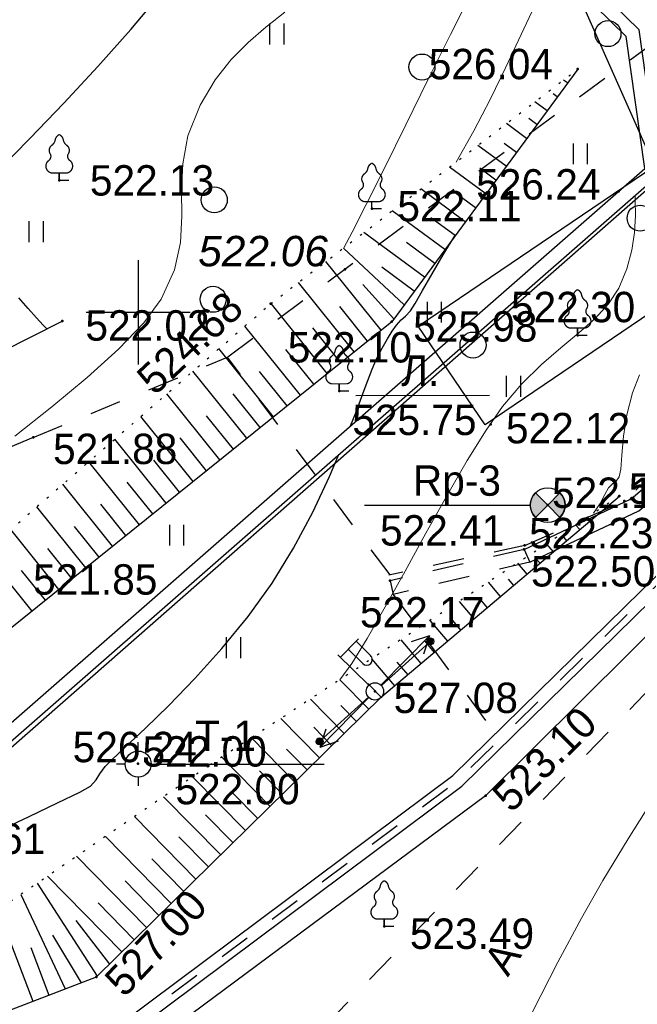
# Model space of a CAD drawing. Header units: millimetres. Extents: x 767170 to 66149698, y -983507 to 2493658.
# Tile 120 of 226: x 2070390 to 2088181, y -625093 to -596743. Entities that reach past the tile are written whole.
import ezdxf

# ---------------------------------------------------------------- set-up
doc = ezdxf.new("R2010")
doc.units = ezdxf.units.MM
for name, pattern in [('Д_ТРОТ_ТРУБА', [3, 1.5, -1.5]), ('ДОРОГИ_СТРОЯЩ', [9, 8, -1]), ('Контура низ откосов  Штриховая 0.1-0.5 - - - - - - -', [0.6, 0.1, -0.5])]:
    doc.linetypes.add(name, pattern=pattern)
for name, color, linetype in [('(001) Сетка', 92, 'Continuous'), ('(003) Пункты', 7, 'Continuous'), ('(004) Точки рельефа', 7, 'Continuous'), ('(004a) Точки рельефа (отк.)', 7, 'Continuous'), ('(007) Здания', 7, 'Continuous'), ('(011) Колодцы', 7, 'Continuous'), ('(013) Газ', 30, 'ИК_Газопровод -------г--------'), ('(022) Возд. Линии', 7, 'Continuous'), ('(025) Дорога', 7, 'Continuous'), ('(028) Гидротехн.', 7, 'Continuous'), ('(031) Горизонтали', 42, 'Continuous'), ('(035) Откосы', 7, 'Continuous'), ('(036) Растительность', 7, 'Continuous'), ('(038) Деревья', 7, 'Continuous'), ('(040) Ограда', 7, 'Continuous')]:
    doc.layers.add(name, color=color, linetype=linetype)
doc.layers.add('(032) Горизонтали утолщенные', color=32, linetype='Continuous', lineweight=30)
doc.styles.add('BM-431', font='txt')
doc.styles.add('D-431', font='txt')
doc.styles.add('S', font='txtwr', dxfattribs={"oblique": 15})
doc.styles.get("Standard").update_dxf_attribs({"font": 'isocpeui.ttf'})
doc.linetypes.add('GAZ_VOZDUSH', pattern='A,1,-2,["~",Standard,S=3,R=0,X=-1.5,Y=-1.5],-1,10', length=14)
doc.linetypes.add('ИК_Газопровод -------г--------', pattern='A,9,-0.6,["Г",Standard,S=1.199999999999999,R=0,X=0,Y=-0.6],-1.199999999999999', length=10.8)
doc.linetypes.add('ОГРАДА_БЕТ', pattern='A,4,["|",Standard,S=0.8,R=0,X=0,Y=-0.8],4', length=8)
doc.linetypes.add('ОТКОСЫ_НЕУКР', pattern='A,0.5,["|",Standard,S=1.199999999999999,R=0,X=0,Y=-1.199999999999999],1,["|",Standard,S=0.5,R=0,X=0,Y=-0.5],0.5', length=2)
doc.linetypes.add('ПОДПОРНАЯ СТЕНКА', pattern='A,2,["V",Standard,S=1.199999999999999,R=0,X=0,Y=-1.199999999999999],0.2,["V",Standard,S=0.8,R=0,X=0,Y=-0.8],0.25,["V",Standard,S=0.3,R=0,X=0,Y=-0.3],0.25', length=2.7)

# ---------------------------------------------------------------- blocks, each defined once
blk = doc.blocks.new('d')
at = {"layer": '(038) Деревья'}
blk.add_ellipse((0, 0), major_axis=(0.2651650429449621, 0.2651650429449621), ratio=0.9999999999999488, start_param=5.497787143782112, end_param=11.7809724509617, dxfattribs=at)
blk = doc.blocks.new('I04010')
for p, q in [((-0.4122729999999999, 0.0071460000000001), (-0.4122729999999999, 1.207145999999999)), ((0.3877269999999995, 1.207145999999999), (0.3877269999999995, 0.0071460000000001))]:
    blk.add_line(p, q)
blk = doc.blocks.new('Setka')
at = {"layer": '(001) Сетка'}
for p, q in [((0, 1.5), (0, -1.5)), ((-1.5, 0), (1.5, 0))]:
    blk.add_line(p, q, dxfattribs=at)
blk = doc.blocks.new('karagach-flat-25-flat-1')
at = {"layer": '(038) Деревья', "const_width": 0.03750000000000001}
for points in [[(-0.207997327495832, 1.009319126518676, 0.1815668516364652), (-0.1171049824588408, 1.159285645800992, 0.3030035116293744)], [(0, 1.3125, 0.2460341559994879), (-0.1171049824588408, 1.159285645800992, 0.4890786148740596)], [(0, 1.3125, -0.2460341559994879), (0.1171049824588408, 1.159285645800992, -0.4890786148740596)], [(0.207997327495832, 1.009319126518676, -0.1815668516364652), (0.1171049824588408, 1.159285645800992, -0.3030035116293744)], [(-0.207997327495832, 1.009319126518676, 0.4308529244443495), (-0.2554195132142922, 0.7527973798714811, 0.5482763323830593)], [(0.207997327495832, 1.009319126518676, -0.4308529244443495), (0.2554195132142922, 0.7527973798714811, -0.5482763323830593)], [(-0.314697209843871, 0.5594194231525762, 0.6269492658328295), (-0.218374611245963, 0.2061839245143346, 0.7024651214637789)], [(-0.314697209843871, 0.5594194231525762, 0.3836029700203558), (-0.2554195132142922, 0.7527973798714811, 0.3529123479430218)], [(0.314697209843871, 0.5594194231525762, -0.6269492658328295), (0.218374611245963, 0.2061839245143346, -0.7024651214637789)], [(0.314697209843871, 0.5594194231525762, -0.3836029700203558), (0.2554195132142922, 0.7527973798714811, -0.3529123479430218)]]:
    blk.add_lwpolyline(points, format="xyb", dxfattribs=at)
for points in [[(0, 0.2061839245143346), (-0.218374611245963, 0.2061839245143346)], [(0, 0), (0, 0.2061839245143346)], [(0, 0.2061839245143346), (0.218374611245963, 0.2061839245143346)], [(0, 0), (0.28125, 0)]]:
    blk.add_lwpolyline(points, dxfattribs=at)
at = {"layer": '(038) Деревья'}
blk.add_lwpolyline([(0, 0), (0, 0.2061839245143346)], dxfattribs=at)
blk = doc.blocks.new('karagach-flat-24-flat-1')
at = {"layer": '(038) Деревья', "const_width": 0.03750000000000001}
for points in [[(-0.207997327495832, 1.009319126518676, 0.1815668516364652), (-0.1171049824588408, 1.159285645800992, 0.3030035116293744)], [(0, 1.3125, 0.2460341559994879), (-0.1171049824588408, 1.159285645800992, 0.4890786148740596)], [(0, 1.3125, -0.2460341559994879), (0.1171049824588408, 1.159285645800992, -0.4890786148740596)], [(0.207997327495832, 1.009319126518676, -0.1815668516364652), (0.1171049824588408, 1.159285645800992, -0.3030035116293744)], [(-0.207997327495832, 1.009319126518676, 0.4308529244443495), (-0.2554195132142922, 0.7527973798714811, 0.5482763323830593)], [(0.207997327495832, 1.009319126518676, -0.4308529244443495), (0.2554195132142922, 0.7527973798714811, -0.5482763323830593)], [(-0.314697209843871, 0.5594194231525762, 0.6269492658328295), (-0.218374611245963, 0.2061839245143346, 0.7024651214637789)], [(-0.314697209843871, 0.5594194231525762, 0.3836029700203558), (-0.2554195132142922, 0.7527973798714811, 0.3529123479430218)], [(0.314697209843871, 0.5594194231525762, -0.6269492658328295), (0.218374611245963, 0.2061839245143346, -0.7024651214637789)], [(0.314697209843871, 0.5594194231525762, -0.3836029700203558), (0.2554195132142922, 0.7527973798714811, -0.3529123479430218)]]:
    blk.add_lwpolyline(points, format="xyb", dxfattribs=at)
for points in [[(0, 0.2061839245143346), (-0.218374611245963, 0.2061839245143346)], [(0, 0), (0, 0.2061839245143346)], [(0, 0.2061839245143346), (0.218374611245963, 0.2061839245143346)], [(0, 0), (0.28125, 0)]]:
    blk.add_lwpolyline(points, dxfattribs=at)
at = {"layer": '(038) Деревья'}
blk.add_lwpolyline([(0, 0), (0, 0.2061839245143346)], dxfattribs=at)
blk = doc.blocks.new('karagach-flat-23-flat-1')
at = {"layer": '(038) Деревья', "const_width": 0.03750000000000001}
for points in [[(-0.207997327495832, 1.009319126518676, 0.1815668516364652), (-0.1171049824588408, 1.159285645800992, 0.3030035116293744)], [(0, 1.3125, 0.2460341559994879), (-0.1171049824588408, 1.159285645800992, 0.4890786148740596)], [(0, 1.3125, -0.2460341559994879), (0.1171049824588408, 1.159285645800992, -0.4890786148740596)], [(0.207997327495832, 1.009319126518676, -0.1815668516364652), (0.1171049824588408, 1.159285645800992, -0.3030035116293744)], [(-0.207997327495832, 1.009319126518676, 0.4308529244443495), (-0.2554195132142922, 0.7527973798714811, 0.5482763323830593)], [(0.207997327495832, 1.009319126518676, -0.4308529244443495), (0.2554195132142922, 0.7527973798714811, -0.5482763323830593)], [(-0.314697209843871, 0.5594194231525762, 0.6269492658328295), (-0.218374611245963, 0.2061839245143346, 0.7024651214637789)], [(-0.314697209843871, 0.5594194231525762, 0.3836029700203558), (-0.2554195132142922, 0.7527973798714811, 0.3529123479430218)], [(0.314697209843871, 0.5594194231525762, -0.6269492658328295), (0.218374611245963, 0.2061839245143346, -0.7024651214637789)], [(0.314697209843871, 0.5594194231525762, -0.3836029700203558), (0.2554195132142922, 0.7527973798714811, -0.3529123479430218)]]:
    blk.add_lwpolyline(points, format="xyb", dxfattribs=at)
for points in [[(0, 0.2061839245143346), (-0.218374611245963, 0.2061839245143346)], [(0, 0), (0, 0.2061839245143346)], [(0, 0.2061839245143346), (0.218374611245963, 0.2061839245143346)], [(0, 0), (0.28125, 0)]]:
    blk.add_lwpolyline(points, dxfattribs=at)
at = {"layer": '(038) Деревья'}
blk.add_lwpolyline([(0, 0), (0, 0.2061839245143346)], dxfattribs=at)
blk = doc.blocks.new('karagach-flat-10-flat-1-flat-1')
at = {"layer": '(038) Деревья', "const_width": 0.03750000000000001}
for points in [[(-0.207997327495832, 1.009319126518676, 0.1815668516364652), (-0.1171049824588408, 1.159285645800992, 0.3030035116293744)], [(0, 1.3125, 0.2460341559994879), (-0.1171049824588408, 1.159285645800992, 0.4890786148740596)], [(0, 1.3125, -0.2460341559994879), (0.1171049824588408, 1.159285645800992, -0.4890786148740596)], [(0.207997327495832, 1.009319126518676, -0.1815668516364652), (0.1171049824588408, 1.159285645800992, -0.3030035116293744)], [(-0.207997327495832, 1.009319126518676, 0.4308529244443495), (-0.2554195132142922, 0.7527973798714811, 0.5482763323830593)], [(0.207997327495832, 1.009319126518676, -0.4308529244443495), (0.2554195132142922, 0.7527973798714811, -0.5482763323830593)], [(-0.314697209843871, 0.5594194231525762, 0.6269492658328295), (-0.218374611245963, 0.2061839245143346, 0.7024651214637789)], [(-0.314697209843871, 0.5594194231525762, 0.3836029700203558), (-0.2554195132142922, 0.7527973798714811, 0.3529123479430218)], [(0.314697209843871, 0.5594194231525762, -0.6269492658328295), (0.218374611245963, 0.2061839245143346, -0.7024651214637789)], [(0.314697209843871, 0.5594194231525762, -0.3836029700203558), (0.2554195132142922, 0.7527973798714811, -0.3529123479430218)]]:
    blk.add_lwpolyline(points, format="xyb", dxfattribs=at)
for points in [[(0, 0.2061839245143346), (-0.218374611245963, 0.2061839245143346)], [(0, 0), (0, 0.2061839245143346)], [(0, 0.2061839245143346), (0.218374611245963, 0.2061839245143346)], [(0, 0), (0.28125, 0)]]:
    blk.add_lwpolyline(points, dxfattribs=at)
at = {"layer": '(038) Деревья'}
blk.add_lwpolyline([(0, 0), (0, 0.2061839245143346)], dxfattribs=at)
blk = doc.blocks.new('I00110-flat-2-flat-1-flat-1')
h = blk.add_hatch(color=7)
edge = h.paths.add_edge_path()
edge.add_line((0, 0), (0.353553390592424, -0.3535533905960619))
edge.add_arc((0, 0), 0.4999999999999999, 315, 404.9999999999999)
edge.add_line((0.353553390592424, 0.3535533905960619), (0, 0))
edge = h.paths.add_edge_path()
edge.add_line((0, 0), (-0.353553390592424, 0.3535533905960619))
edge.add_arc((0, 0), 0.4999999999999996, 134.9999999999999, 224.9999999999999)
edge.add_line((-0.353553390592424, -0.3535533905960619), (0, 0))
at = {"layer": '(003) Пункты'}
blk.add_circle((0, 0), 0.5, dxfattribs=at)
at = {"color": 7}
for points in [[(0, 0), (-0.353553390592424, 0.3535533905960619, 0.4142135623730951), (-0.353553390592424, -0.3535533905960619)], [(0, 0), (0.353553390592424, -0.3535533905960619, 0.4142135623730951), (0.353553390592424, 0.3535533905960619)]]:
    blk.add_lwpolyline(points, format="xyb", close=True, dxfattribs=at)
blk.add_lwpolyline([(0.007560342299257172, 0), (0.007560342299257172, 0)], dxfattribs=at)
at = {"color": 4, "linetype": 'Continuous', "style": 'S', "oblique": 15}
blk.add_attdef('G', (0.6919139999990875, 0.1113044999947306), '', height=1, dxfattribs=at)
at = {"color": 4, "style": 'S', "oblique": 15}
blk.add_attdef('Z', (0.7382355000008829, -1.150486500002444), '', height=1, dxfattribs=at)
blk = doc.blocks.new('I00050-flat-2-flat-1-flat-1')
at = {"layer": '(003) Пункты'}
for p, q in [((0, 0.3674999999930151), (0, 0.6174999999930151)), ((0, -0.01499999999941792), (0, 0.01499999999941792)), ((-0.375, -0.007500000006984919), (-0.625, -0.007500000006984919)), ((0.375, -0.007500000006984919), (0.625, -0.007500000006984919)), ((0, -0.3825000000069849), (0, -0.6325000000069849))]:
    blk.add_line(p, q, dxfattribs=at)
blk.add_circle((0, -0.007500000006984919), 0.375, dxfattribs=at)
at = {"layer": '(003) Пункты', "style": 'S', "oblique": 15}
blk.add_attdef('N', (-1.89765400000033, -0.3391384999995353), '', height=1, dxfattribs=at)
at = {"color": 4, "style": 'S', "oblique": 15}
for tag, p in [('C', (0.7240349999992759, 0.0854445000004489)), ('Z', (0.7892089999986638, -1.110207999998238))]:
    blk.add_attdef(tag, p, '', height=1, dxfattribs=at)
blk = doc.blocks.new('karagach-flat-39')
at = {"layer": '(038) Деревья', "const_width": 0.03750000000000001}
for points in [[(-0.207997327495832, 1.009319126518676, 0.1815668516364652), (-0.1171049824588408, 1.159285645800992, 0.3030035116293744)], [(0, 1.3125, 0.2460341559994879), (-0.1171049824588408, 1.159285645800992, 0.4890786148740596)], [(0, 1.3125, -0.2460341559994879), (0.1171049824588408, 1.159285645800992, -0.4890786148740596)], [(0.207997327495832, 1.009319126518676, -0.1815668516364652), (0.1171049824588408, 1.159285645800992, -0.3030035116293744)], [(-0.207997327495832, 1.009319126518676, 0.4308529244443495), (-0.2554195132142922, 0.7527973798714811, 0.5482763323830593)], [(0.207997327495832, 1.009319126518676, -0.4308529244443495), (0.2554195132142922, 0.7527973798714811, -0.5482763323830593)], [(-0.314697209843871, 0.5594194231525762, 0.6269492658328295), (-0.218374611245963, 0.2061839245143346, 0.7024651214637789)], [(-0.314697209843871, 0.5594194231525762, 0.3836029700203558), (-0.2554195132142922, 0.7527973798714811, 0.3529123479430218)], [(0.314697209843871, 0.5594194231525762, -0.6269492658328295), (0.218374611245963, 0.2061839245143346, -0.7024651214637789)], [(0.314697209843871, 0.5594194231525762, -0.3836029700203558), (0.2554195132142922, 0.7527973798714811, -0.3529123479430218)]]:
    blk.add_lwpolyline(points, format="xyb", dxfattribs=at)
for points in [[(0, 0.2061839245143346), (-0.218374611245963, 0.2061839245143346)], [(0, 0), (0, 0.2061839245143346)], [(0, 0.2061839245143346), (0.218374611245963, 0.2061839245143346)], [(0, 0), (0.28125, 0)]]:
    blk.add_lwpolyline(points, dxfattribs=at)
at = {"layer": '(038) Деревья'}
blk.add_lwpolyline([(0, 0), (0, 0.2061839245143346)], dxfattribs=at)
blk = doc.blocks.new('s3-flat-12')
at = {"layer": '(022) Возд. Линии'}
h = blk.add_hatch(dxfattribs=at)
h.set_pattern_fill('ACET-2D-ANSI31', color=256, scale=0.01, angle=42.10704535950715, style=0)
h.set_pattern_definition([(87.10704535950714, (-32363.7244734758, -79693.81772578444), (-0.03170953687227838, 0.001602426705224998), [])])
edge = h.paths.add_edge_path()
edge.add_arc((1.409597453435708, 1.273983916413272), 0.1, 0, 360)
blk.add_lwpolyline([(0, 0), (1.483786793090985, 1.341035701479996)], dxfattribs=at)
blk.add_circle((1.409597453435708, 1.273983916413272), 0.1, dxfattribs=at)
blk = doc.blocks.new('s4-flat-12')
at = {"layer": '(022) Возд. Линии'}
h = blk.add_hatch(dxfattribs=at)
h.set_pattern_fill('ACET-2D-ANSI31', color=256, scale=0.01, angle=222.1070453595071, style=0)
h.set_pattern_definition([(267.1070453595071, (-32363.35452665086, -79693.48337053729), (0.03170953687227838, -0.001602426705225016), [])])
edge = h.paths.add_edge_path()
edge.add_arc((-1.409597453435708, -1.273983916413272), 0.1, 0, 360)
blk.add_lwpolyline([(0, 0), (-1.483786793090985, -1.341035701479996)], dxfattribs=at)
blk.add_circle((-1.409597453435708, -1.273983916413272), 0.1, dxfattribs=at)
blk = doc.blocks.new('prov-s-flat-9')
at = {"layer": '(022) Возд. Линии'}
for name, p in [('s3-flat-12', (0.1842049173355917, 0.166483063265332)), ('s4-flat-12', (-0.1857419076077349, -0.1678721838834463))]:
    blk.add_blockref(name, p, dxfattribs=at)
blk = doc.blocks.new('S2-flat-9')
at = {"layer": '(022) Возд. Линии'}
for p, q in [((0, 0), (1.400154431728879, 1.428134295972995)), ((1.400154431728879, 1.428134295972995), (0.8715990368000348, 1.246120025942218)), ((1.400154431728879, 1.428134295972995), (1.228632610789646, 0.8960814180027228))]:
    blk.add_line(p, q, dxfattribs=at)
blk = doc.blocks.new('S1-flat-9')
at = {"layer": '(022) Возд. Линии'}
for p, q in [((0, 0), (-1.400154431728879, -1.428134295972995)), ((-1.400154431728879, -1.428134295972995), (-1.228632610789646, -0.8960814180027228)), ((-1.400154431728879, -1.428134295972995), (-0.8715990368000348, -1.246120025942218))]:
    blk.add_line(p, q, dxfattribs=at)
blk = doc.blocks.new('f-flat-8')
at = {"layer": '(022) Возд. Линии'}
for points in [[(-0.9996940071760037, 0.9801081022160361), (-0.474636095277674, 1.515658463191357)], [(-0.1785167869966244, 0.1750193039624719), (-1.071100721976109, 1.050115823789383)]]:
    blk.add_lwpolyline(points, dxfattribs=at)
blk.add_lwpolyline([(-0.122856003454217, 0.8031579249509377), (-0.122856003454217, 0.8031579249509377, 0.4142135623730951), (-0.1251293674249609, 1.032956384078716), (-0.5446438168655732, 1.444251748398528), (-0.7721689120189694, 1.212179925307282), (-0.3526544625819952, 0.8008845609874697, 0.4142135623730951)], format="xyb", close=True, dxfattribs=at)
blk.add_circle((0, 0), 0.25, dxfattribs=at)
blk = doc.blocks.new('A$C05d28b1e')
at = {"layer": '(003) Пункты', "ltscale": 600}
for p, q in [((40851.50853734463, 32273), (45634, 32273)), ((34960, 24823.49999970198), (39695.75441818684, 24823.49999970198))]:
    blk.add_line(p, q, dxfattribs=at)
at = {"layer": '(004) Точки рельефа', "color": 7, "linetype": 'ByBlock', "lineweight": -2}
for p in [(32063, 41634), (41067, 40811), (40293, 39065), (32147, 37578), (42404, 37430), (46992, 37170), (44490, 34600), (31313, 34229), (48536, 32456), (46132, 32279), (45452, 31001), (41591, 30099), (34335, 24831), (44345, 23912), (41426, 20152), (53716, -601), (54893, -4123), (44874, -7353), (48358, -7873), (46846, -9869), (54916, -12897), (47875, -18518), (43078, -20666), (39851, -26739)]:
    blk.add_point(p, dxfattribs=at)
at = {"layer": '(004a) Точки рельефа (отк.)', "color": 7, "linetype": 'ByBlock', "lineweight": -2}
for p in [(48342, 32399), (45473, 31118)]:
    blk.add_point(p, dxfattribs=at)
at = {"layer": '(007) Здания', "linetype": 'Д_ТРОТ_ТРУБА', "ltscale": 600}
for points in [[(45452, 31001), (41590.99999999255, 30099)], [(45622.67462623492, 30639.24017363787), (41681.99708512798, 29709.48808683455)], [(41590.99999999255, 30099), (41682.85268842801, 29709.68995541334)]]:
    blk.add_lwpolyline(points, dxfattribs=at)
at = {"layer": '(013) Газ', "linetype": 'GAZ_VOZDUSH', "ltscale": 600, "flags": 128}
blk.add_lwpolyline([(139039.0969153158, 153681.6959556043), (138884.9999999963, 152733.9999999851), (135453.9999999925, 145357), (130316, 142546), (115841.9999999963, 109039), (104823.9999999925, 79051), (99727, 68743.9999999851), (82201.21807331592, 34138.71993938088), (52808.99999999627, 3628), (56082.00000000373, -3749), (32592.99999999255, -24350), (33827.99999999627, -29046.0000000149), (31852, -35564), (-6995, -77251), (-10648.02549519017, -79274.29001139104), (-22017.00000000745, -90450), (-29953.60145117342, -94459.13859817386), (-74554.00000000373, -132816), (-76953.42424311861, -135094.4166541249)], dxfattribs=at)
at = {"layer": '(022) Возд. Линии', "color": 0, "ltscale": 600, "flags": 128}
blk.add_lwpolyline([(47328.01985118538, -10001.87912979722), (51176.98287315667, -9987.429512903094)], dxfattribs=at)
at = {"layer": '(025) Дорога', "linetype": 'Д_ТРОТ_ТРУБА', "ltscale": 600, "flags": 128}
for points in [[(150814.9999999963, 142076), (135920.9999999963, 113311), (125551.9999999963, 93370), (117382.9586008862, 77820.84055568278), (104208.3390505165, 56332.61749331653), (99627, 49152), (88707.99999999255, 25275), (72216.99999999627, 300), (60108.99999998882, -13961.0000000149), (40975.99999999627, -33812), (21854.99999999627, -53057), (7524.999999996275, -67385.0000000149), (-21145.00000000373, -96032), (-41237, -115998), (-56020.00000000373, -131074), (-73097, -148290), (-76079.31039717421, -151265.714396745)], [(-2596.000000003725, 13263), (-3144.000000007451, 13637), (-13462.00000000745, 28471), (-17211.00000000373, 34931), (-24202.29307383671, 51467.20227567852), (-24593.0169698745, 54533.83489365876), (-22583.57979027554, 57990.76964530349), (-18196.00000000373, 60973), (-5102.000000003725, 68075), (38937, 59146), (59831, 53401), (40293, 39065), (36908.86797164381, 36534.27898027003)], [(45472.99999999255, 31118), (48341.99999999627, 32399), (52104.99999999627, 35930), (62802.99999999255, 42892)], [(31312.99999999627, 34229), (36908.86797164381, 36534.27898027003)], [(41590.99999999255, 30273.23604641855), (36908.86797164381, 36534.27898027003)], [(45472.99999999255, 31118), (41554.05398267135, 30265.19620518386)], [(41682.85268842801, 29709.68995541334), (44627.11077488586, 25695.62023124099)]]:
    blk.add_lwpolyline(points, dxfattribs=at)
at = {"layer": '(025) Дорога', "ltscale": 600}
blk.add_lwpolyline([(42403.99999999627, 37430), (58981.28277793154, 48671.2475489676), (60909.99999999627, 45827), (44332.71722205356, 34585.7524510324)], close=True, dxfattribs=at)
at = {"layer": '(028) Гидротехн.', "ltscale": 600}
for points in [[(18748.8586999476, 7396.391364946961), (24490.30055540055, 11378.78980472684), (29877.48022491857, 14401.6260382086), (43402.13617932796, 24495.09141860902), (52791.40022736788, 33696.98185758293)], [(18976.83493129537, 7067.717000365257), (24702.63726476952, 11039.26750165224), (30095.8878778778, 14065.51024268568), (43662.91752482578, 24190.59915572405), (53071.37804953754, 33411.30298352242)]]:
    blk.add_lwpolyline(points, dxfattribs=at)
at = {"layer": '(028) Гидротехн.', "color": 3, "linetype": 'Д_ТРОТ_ТРУБА', "ltscale": 600, "flags": 128}
blk.add_lwpolyline([(18862.84681562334, 7232.054182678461), (24596.4689100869, 11209.02865320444), (29986.68405139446, 14233.56814046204), (43532.52685207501, 24342.84528718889), (52931.38913846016, 33554.14242053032)], dxfattribs=at)
at = {"layer": '(031) Горизонтали', "color": 42, "linetype": 'Continuous', "lineweight": 0, "ltscale": 600}
for points in [[(37505.59110834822, -11168.31425407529), (38569.46219334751, -10326.05034798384), (39584.15770604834, -9481.660536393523), (40488.15511714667, -8664.440218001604), (41219.93189731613, -7903.684791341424), (41717.96551724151, -7228.689655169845), (42099.79694922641, -6379.080081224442), (42269.96327614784, -5590.68376916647), (42311.1348160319, -4836.935656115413), (42305.98188687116, -4091.270679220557), (42337.17480670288, -3327.123775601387), (42487.38389353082, -2517.929882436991), (42839.27946536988, -1637.12393681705), (43272.84167381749, -912.8150862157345), (43733.10123094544, -328.7395368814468), (44220.19345039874, 161.1770634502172), (44734.25364581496, 603.0090670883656), (45275.41713082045, 1042.830826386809)], [(45692.77062850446, 17692.37577681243), (46427.84970845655, 19115.24140895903), (47109.25250958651, 20388.18533499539), (47719.76588688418, 21468.88959141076), (48448.03673544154, 22672.30827301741), (49265.36161244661, 23961.18374739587)], [(54170.64444445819, -13386.1592592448), (54364.98877674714, -13108.12608504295), (54493.10425981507, -12853.78501731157), (54604.29636532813, -12658.20782852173), (54718.99524478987, -12544.83692324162), (54823.19487563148, -12464.3138936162), (54914.54646840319, -12342.50929369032), (54953.58946789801, -12124.37500454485), (54986.30003776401, -11711.77206626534), (55037.51089417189, -11166.52101202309), (55132.05475326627, -10550.44237487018), (55294.76433120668, -9925.356687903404), (55495.55636610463, -9405.566922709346)], [(46976.15801025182, -5747.732991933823), (47219.06535902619, -5298.272080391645), (47626.42999586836, -4495.472978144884), (48155.65444275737, -3432.117880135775), (48764.14122167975, -2200.988981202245), (49409.29285463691, -894.8684762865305), (50048.51186362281, 393.4614397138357), (50639.20077062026, 1571.218571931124), (51138.76209763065, 2545.620725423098), (51504.59836664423, 3223.885705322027), (51694.11209964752, 3513.231316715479), (51822.30251631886, 3555.728813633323)], [(50210.247256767, -3278.091441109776), (50726.71539086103, -2374.003031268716), (51206.354053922, -1451.911093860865), (51638.08331811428, -565.8033282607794), (52010.82325558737, 230.3325661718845), (52313.4939384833, 882.5088900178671), (52535.01543896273, 1336.737943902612), (52664.3078291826, 1539.032028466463), (52852.90297877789, 1594.713443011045), (53044.98625899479, 1581.031691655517), (53236.39609755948, 1635.212682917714), (53371.24300198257, 1838.732429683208), (53430.38283346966, 1981.40686070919)], [(46863.23703703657, -18181.83827160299), (47204.46486863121, -17712.79185943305), (47647.53593106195, -16992.26511281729), (48168.01849273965, -16084.66255067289), (48741.48082208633, -15054.38869182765), (49343.49118751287, -13965.84805519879), (49949.61785744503, -12883.44515962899), (50535.42910028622, -11871.58452402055), (51076.49318445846, -10994.67066721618), (51548.37837838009, -10317.10810811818), (52109.83674539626, -9661.368968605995), (52677.27252168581, -9106.899375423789), (53230.57666771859, -8626.63450834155), (53749.64014396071, -8193.509547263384), (54214.35391088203, -7780.459672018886), (54604.60892893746, -7360.420062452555), (54900.29615861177, -6906.325898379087), (55131.89366844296, -6352.422342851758), (55275.67406466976, -5815.598720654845), (55351.07027546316, -5302.684930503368), (55377.51522899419, -4820.510870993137), (55374.44185342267, -4375.906440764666), (55369.88955964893, -4237.455097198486)]]:
    blk.add_lwpolyline(points, dxfattribs=at)
at = {"layer": '(032) Горизонтали утолщенные', "color": 32, "linetype": 'Continuous', "lineweight": 30, "ltscale": 600}
for points in [[(34259.11995638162, -6266.883315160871), (34413.79721706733, -6090.275748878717), (34803.01370765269, -5700.538823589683), (35388.04690533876, -5126.891990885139), (36130.17428732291, -4398.554702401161), (36990.67333079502, -3544.74640968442), (37930.82151295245, -2594.686564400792), (38911.89631100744, -1577.594618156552), (39895.17520212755, -522.6900225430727), (40841.93566353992, 540.8077708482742), (41713.4551724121, 1583.67931035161)], [(31700.78377337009, 37352.53012120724), (31602.43279479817, 37455.90295733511), (31405.65055092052, 37669.87263388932), (31164.25450256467, 37939.7856875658), (30899.7843866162, 38244.91449815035)], [(47172.05975850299, -10870.64652076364), (47321.05717360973, -10493.96223275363), (47592.62103668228, -9772.30049340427), (47791.46185915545, -9240.571771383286), (47916.32699619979, -8943.136882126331), (48082.80908823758, -8634.269082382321), (48233.37086578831, -8369.897443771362), (48369.44405734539, -8150.363400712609), (48492.46039142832, -7976.008387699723), (48632.40863808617, -7823.974374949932), (48758.61638200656, -7714.928802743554), (48898.48872180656, -7562.849624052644), (49034.48610972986, -7348.370565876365), (49246.32927385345, -6977.462862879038), (49520.30612184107, -6494.834726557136), (49842.70456134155, -5945.19436840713), (50199.81250016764, -5373.24999974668)], [(37033.89727370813, -22528.89459620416), (37910.14838322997, -22116.16836550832), (38734.63773917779, -21726.97443261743), (39370.13262371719, -21418.11661349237), (39679.40031898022, -21246.39872407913), (39848.34380273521, -21065.26818722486), (39954.64229755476, -20888.51410539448), (40100.36689814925, -20676.59953704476), (40293.55950502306, -20486.79983042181), (40693.54336067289, -20115.23703412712), (41255.32153829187, -19585.65761746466), (41933.89711106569, -18921.8080496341), (42684.27315221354, -18147.43479990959), (43461.45273492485, -17286.2843375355), (44220.43893238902, -16362.10313174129), (44916.23481781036, -15398.63765181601), (45532.62421163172, -14392.72305633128), (46082.55378893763, -13354.93740130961), (46564.770904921, -12329.64150208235), (46834.94646109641, -11696.49211893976)]]:
    blk.add_lwpolyline(points, dxfattribs=at)
at = {"layer": '(035) Откосы', "ltscale": 600}
for p, q in [((53421.66418972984, -1000.479285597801), (53305.2198709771, -914.6832652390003)), ((53127.32837948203, -1399.958571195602), (53010.88406070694, -1314.162550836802)), ((52832.9925692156, -1799.437856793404), (52483.65961291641, -1542.0497957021)), ((52244.32094869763, -2598.396427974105), (51662.09935486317, -2169.416326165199)), ((52538.65675896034, -2198.917142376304), (52305.76812142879, -2027.325101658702)), ((51655.64932816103, -3397.354999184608), (50840.5390968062, -2796.7828566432)), ((51949.98513842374, -2997.875713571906), (51600.65218212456, -2740.487652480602)), ((51066.97770764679, -4196.31357036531), (50018.9788387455, -3424.149387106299)), ((51361.31351790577, -3796.83428478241), (50895.5362428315, -3453.650203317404)), ((50478.30608712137, -4995.272141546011), (49197.41858068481, -4051.515917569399)), ((50772.64189738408, -4595.79285594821), (50190.42030356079, -4166.812754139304)), ((49889.63446660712, -5794.230712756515), (48375.85832263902, -4678.882448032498)), ((50183.97027685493, -5394.751427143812), (49485.30436426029, -4879.975304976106)), ((49300.96284608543, -6593.189283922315), (47554.29806457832, -5306.248978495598)), ((49595.29865632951, -6193.709998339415), (48780.18842497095, -5593.137855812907)), ((48712.29122556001, -7392.147855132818), (46966.89402773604, -5754.807229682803)), ((48050.08888033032, -8120.621910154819), (46459.25075823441, -6142.45791451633)), ((49006.62703581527, -6992.668569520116), (48075.07248568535, -6306.300406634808)), ((47276.73692049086, -8742.551023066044), (45670.26640331, -6744.948568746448)), ((48417.95541529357, -7791.627140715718), (47525.98084782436, -6806.35717998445)), ((46503.38496064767, -9364.480135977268), (44881.28204835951, -7347.439222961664)), ((47663.41290040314, -8431.586466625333), (46864.08574057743, -7437.64485411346)), ((45730.03300081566, -9986.409248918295), (44131.06451564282, -7998.135367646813)), ((46890.06094056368, -9053.515579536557), (46082.91758319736, -8049.854737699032)), ((44956.68104098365, -10608.33836184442), (43381.20812023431, -8649.280576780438)), ((46116.70898072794, -9675.444692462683), (45311.35084703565, -8674.003727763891)), ((44183.32908113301, -11230.26747478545), (42631.35172483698, -9300.425785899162)), ((45343.35702089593, -10297.37380538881), (44549.74666941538, -9310.540888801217)), ((43409.97712129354, -11852.19658769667), (41881.49532942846, -9951.570995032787)), ((44570.00506106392, -10919.30291830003), (43788.14249179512, -9947.078049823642)), ((42636.62516146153, -12474.1257006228), (41131.6389340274, -10602.71620416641)), ((43796.65310121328, -11541.23203122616), (43026.53831417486, -10583.61521084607)), ((41863.27320162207, -13096.05481353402), (40381.78253863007, -11253.86141327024)), ((43023.30114137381, -12163.16114415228), (42264.9341365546, -11220.15237186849)), ((41089.92124177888, -13717.98392647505), (39631.92614322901, -11905.00662241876)), ((42249.94918153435, -12785.09025706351), (41503.32995893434, -11856.68953289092)), ((40316.56928193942, -14339.91303938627), (38882.06974781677, -12556.15183152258)), ((41476.59722169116, -13407.01936998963), (40741.72578131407, -12493.22669391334)), ((39543.21732211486, -14961.8421523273), (38132.21335241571, -13207.29704068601)), ((40703.2452618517, -14028.94848293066), (39980.12160369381, -13129.76385495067)), ((54496.15920514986, -13172.53160460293), (54534.93409350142, -13218.49169665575)), ((54115.09329865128, -13494.02330125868), (54153.86818698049, -13539.9833933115)), ((38769.86536226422, -15583.77126523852), (37382.35695701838, -13858.44224983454)), ((39929.89330202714, -14650.87759585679), (39218.51742607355, -13766.30101597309)), ((53656.47761544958, -13723.594813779), (53772.80228048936, -13861.47508998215)), ((53314.1865972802, -14091.04660250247), (53391.73637398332, -14182.9667866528)), ((39156.54134218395, -15272.80670878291), (38456.91324844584, -14402.83817701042)), ((52816.79602573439, -14274.65802299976), (53010.67046747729, -14504.45848327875)), ((37996.5134024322, -16205.70037816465), (36632.50056160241, -14509.58745893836)), ((52513.27989593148, -14688.06990376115), (52629.60456097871, -14825.9501799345)), ((51977.11443602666, -14825.72123217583), (52248.53865446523, -15147.44187659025)), ((38383.18938234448, -15894.73582169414), (37695.30907083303, -15039.37533801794)), ((51712.37319457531, -15285.09320500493), (51867.4727479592, -15468.933573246)), ((51137.43284633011, -15376.78444136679), (51486.40684146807, -15790.42526990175)), ((50297.75125662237, -15927.84765057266), (50724.275028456, -16433.40866322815)), ((50911.46649321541, -15882.11650626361), (51105.34093495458, -16111.9169665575)), ((49458.06966691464, -16478.91085976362), (49962.14321546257, -17076.39205652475)), ((50110.55979186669, -16479.1398075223), (50343.20912195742, -16754.900359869)), ((48618.38807720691, -17029.97406893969), (49200.0114024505, -17719.37544982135)), ((49309.65309051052, -17076.16310875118), (49581.07730894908, -17397.8837531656)), ((47778.70648751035, -17581.03727811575), (48437.87958943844, -18362.35884313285)), ((48508.74638914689, -17673.18641000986), (48818.94549592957, -18040.867146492)), ((46864.63699369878, -18180.91951307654), (47702.10580198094, -19034.30227535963)), ((47673.73735653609, -18293.58521218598), (48057.94752785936, -18685.09631571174)), ((46014.85661073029, -18738.61032195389), (46990.42235021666, -19732.71419459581)), ((46893.00543916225, -18921.6365762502), (47346.26407610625, -19383.50823497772)), ((45165.07622776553, -19296.30113081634), (46278.73889845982, -20431.1261138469)), ((46112.27352178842, -19549.68794032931), (46634.58062432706, -20081.92015422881)), ((44315.29584477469, -19853.99193969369), (45567.05544669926, -21129.53803311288)), ((43465.51546180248, -20411.68274855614), (44855.37199493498, -21827.94995236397)), ((45331.54160441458, -20177.73930436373), (45922.89717257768, -20780.33207349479)), ((42623.48603699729, -20977.27180275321), (44143.68854318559, -22526.36187161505)), ((44550.80968705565, -20805.79066842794), (45211.21372081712, -21478.74399271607)), ((43770.39110729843, -21434.16132427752), (44499.53026906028, -22177.15591199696)), ((41787.95421997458, -21549.48193511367), (43432.00509141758, -23224.77379088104)), ((42996.78347288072, -22069.47235010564), (43787.84681729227, -22875.56783127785)), ((40952.42240292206, -22121.69206750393), (42720.32163966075, -23923.18571014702)), ((40116.89058588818, -22693.90219987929), (42008.63818790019, -24621.59762941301)), ((42223.17583849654, -22704.78337590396), (43076.16336552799, -23573.97975052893)), ((39281.35876884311, -23266.11233226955), (41296.9547361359, -25320.00954866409)), ((41449.56820407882, -23340.09440174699), (42364.4799137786, -24272.39166978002)), ((38145.49999999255, -24044), (39873.58783261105, -26716.83338716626)), ((38445.82695180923, -23838.32246463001), (40585.27128437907, -26018.42146793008)), ((40675.96056969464, -23975.40542754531), (41652.79646202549, -24970.8035890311)), ((37673.55667506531, -24367.20822130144), (38949.39165754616, -27084.34458675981)), ((39902.35293529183, -24610.71645337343), (40941.11301026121, -25669.21550829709)), ((37013.90458003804, -24818.96793280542), (38018.22953798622, -27441.00920732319)), ((39259.06937945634, -25118.13369508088), (40229.42955849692, -26367.62742754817)), ((38588.11864013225, -25541.61567820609), (39414.97271731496, -26906.01227647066)), ((37960.32894426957, -25895.99722723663), (38483.81059776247, -27262.67689706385))]:
    blk.add_line(p, q, dxfattribs=at)
at = {"layer": '(035) Откосы', "ltscale": 600, "flags": 128}
for points in [[(45452, 31001), (48536, 32456), (52247.99999999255, 35626), (62852.77275714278, 42815.51781730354)], [(45452, 31001), (45622.67462623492, 30639.24017363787)]]:
    blk.add_lwpolyline(points, dxfattribs=at)
at = {"layer": '(035) Откосы', "linetype": 'ПОДПОРНАЯ СТЕНКА', "ltscale": 600, "flags": 128}
for points in [[(45622.67462623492, 30639.24017363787), (48755.07040633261, 32117.07281309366), (52490.85904238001, 35307.3880006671), (63077.23268576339, 42484.43211776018)], [(52273.01248727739, 35121.3498595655), (54028.99999999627, 33527.9999999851), (44344.99999999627, 23911.9999999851), (30549.99999999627, 13678), (19303.99999999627, 6618), (18091.99999999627, 8284)]]:
    blk.add_lwpolyline(points, dxfattribs=at)
at = {"layer": '(035) Откосы', "linetype": 'ОТКОСЫ_НЕУКР', "ltscale": 600}
for points in [[(-3144.000000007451, 13637), (3537.999999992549, 20617), (13070, 26067), (16559.99999999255, 29701.9999999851), (32146.99999999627, 37578)], [(31312.99999999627, 34229), (18231.99999999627, 28730), (16485.99999999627, 26110), (10620.99999999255, 20343), (5487, 18347), (-1711.658838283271, 12644.23742009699)]]:
    blk.add_lwpolyline(points, dxfattribs=at)
at = {"layer": '(035) Откосы', "linetype": 'Контура низ откосов  Штриховая 0.1-0.5 - - - - - - -', "ltscale": 600}
for points in [[(21676.99999999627, -26536), (33259, -17439), (44873.99999999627, -7353), (53715.99999999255, -601)], [(54916, -12897), (43077.99999999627, -20666), (33212.99999999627, -27422)]]:
    blk.add_lwpolyline(points, dxfattribs=at)
at = {"layer": '(035) Откосы', "ltscale": 600}
for points in [[(53715.99999999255, -601), (48357.99999999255, -7872.999999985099), (32403, -20704), (23238.99999999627, -27111)], [(33827.99999999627, -29046.0000000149), (39850.99999999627, -26739), (48073.94286745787, -18669.39925853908), (54916, -12897)]]:
    blk.add_lwpolyline(points, dxfattribs=at)
at = {"layer": '(040) Ограда', "linetype": 'ОГРАДА_БЕТ', "ltscale": 600, "flags": 128}
blk.add_lwpolyline([(17929.81231727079, -30697.56034082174), (21676.99999999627, -26536), (23238.99999999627, -27111), (24646.65310001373, -27629.182159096), (27362.99999999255, -25536), (34235.99999999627, -22175.9999999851), (54892.99999998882, -4122.999999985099), (55645.97171563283, -3464.9471180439), (55109.18554401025, 337.8471866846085), (55109.18554401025, 337.8471866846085), (51534.99999999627, 3837), (52094.65324646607, 4408.65395450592)], dxfattribs=at)
at = {"layer": '(040) Ограда', "ltscale": 600, "flags": 128}
blk.add_lwpolyline([(18227.0666273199, -30965.21660387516), (21793.00747159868, -27004.9457950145), (23100.8180909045, -27486.37416000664), (24715.80404124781, -28080.87923134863), (27575.06896901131, -25877.56626901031), (34459.30430901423, -22512.0736540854), (55156.22115277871, -4424.18868625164), (56072.32703390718, -3623.56616255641), (55486.2410623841, 528.4863910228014), (52100.65360049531, 3843.000354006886)], dxfattribs=at)
at = {"layer": '(001) Сетка', "xscale": 1000, "yscale": 1000, "zscale": 1000}
blk.add_blockref('Setka', (34335, 37831), dxfattribs=at)
at = {"layer": '(022) Возд. Линии', "xscale": 1000, "yscale": 1000, "zscale": 1000}
for name, p in [('karagach-flat-25-flat-1', (32063, 41634)), ('karagach-flat-24-flat-1', (41067.00000000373, 40811)), ('karagach-flat-23-flat-1', (46992, 37170)), ('I00110-flat-2-flat-1-flat-1', (46132, 32279)), ('I00050-flat-2-flat-1-flat-1', (34335, 24831)), ('karagach-flat-10-flat-1-flat-1', (41426, 20152)), ('karagach-flat-39', (46846, -9869)), ('prov-s-flat-9', (47875.26855846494, -18517.75727882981)), ('f-flat-8', (47874.99999999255, -18518)), ('S2-flat-9', (48047.75649931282, -18341.79123620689)), ('S1-flat-9', (47698.58308525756, -18697.94232678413))]:
    blk.add_blockref(name, p, dxfattribs=at)
at = {"layer": '(036) Растительность', "linetype": 'Continuous', "xscale": 500, "yscale": 500, "zscale": 500}
for p in [(38333.90557798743, 45540.14928673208), (53797.3068344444, -3341.602368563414), (38125.56065236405, -5585.493638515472), (49593.01870448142, -7902.412622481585), (51870.35010191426, -10037.52979162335), (42168.67966968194, -14321.92879576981), (43806.30565740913, -17564.5905802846)]:
    blk.add_blockref('I04010', p, dxfattribs=at)
at = {"layer": '(038) Деревья', "linetype": 'Continuous', "xscale": 1000, "yscale": 1000, "zscale": 1000}
for p in [(47868.64780122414, 45854.00544115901), (48796.18339601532, 40540.76686260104), (36495.73190276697, 38204.52447728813), (43982.29178950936, 36887.41721199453), (49227.17380421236, -541.4522121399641), (43245.79341086, -4365.373943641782)]:
    blk.add_blockref('d', p, dxfattribs=at)
at = {"layer": '(003) Пункты', "style": 'D-431'}
for s, p in [('Rp-3', (42249.68454379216, 32547.72584137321)), ('522.41', (41301.75260440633, 31114.00423380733)), ('T-1', (35976.13717025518, 25199.58952976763)), ('522.00', (35410.2440671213, 23664.5042335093))]:
    blk.add_text(s, height=875, dxfattribs=at).set_placement(p)
at = {"layer": '(004) Точки рельефа', "linetype": 'ByBlock', "char_height": 875, "attachment_point": 4, "style": 'D-431'}
for s, insert in [('522.13', (32945.52372583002, 41622.41446483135)), ('522.11', (41803.0095404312, 40882.85093963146)), ('{\\fArial|b0|i1|c204|p32;522.06}', (36065.30324635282, 39586.5131469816)), ('522.30', (45074.32163146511, 37975.96915879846)), ('522.02', (32816.26907667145, 37445.6138138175)), ('522.10', (38644.72956700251, 36816.20777793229)), ('522.12', (44930.0927589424, 34488.82315702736)), ('521.88', (31884.21537853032, 33891.50273495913)), ('522.50', (45650.74436829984, 30366.18451890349)), ('521.85', (31310.0757316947, 30131.93563207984)), ('522.17', (40724.94758308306, 29188.55414283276)), ('523.49', (42162.48397701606, 19932.44594964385)), ('526.04', (49425.21773986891, -461.1452759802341)), ('526.24', (50791.28848930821, -3925.075720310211)), ('525.98', (48974.8631812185, -8016.256529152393)), ('525.75', (47222.54506929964, -10705.83544975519)), ('527.08', (48415.60468215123, -18709.43851932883)), ('526.24', (39168.00065464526, -20125.92846551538)), ('525.61', (34798.60439970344, -22766.22837293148))]:
    blk.add_mtext(s, dxfattribs=dict(at, insert=insert))
at = {"layer": '(004) Точки рельефа', "linetype": 'ByBlock', "attachment_point": 4, "style": 'D-431'}
for s, insert, char_height, rotation in [('523.10', (44779.46737911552, 23698.82241274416), 875, 44.96887478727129), ('524.68', (41241.48557031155, -9708.13103851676), 874.9999999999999, 43.25060104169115), ('527.00', (40342.57804288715, -27064.98657046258), 874.9999999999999, 46.917027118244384)]:
    blk.add_mtext(s, dxfattribs=dict(at, insert=insert, char_height=char_height, rotation=rotation))
at = {"layer": '(004a) Точки рельефа (отк.)', "linetype": 'ByBlock', "char_height": 875, "attachment_point": 4, "style": 'D-431'}
for s, insert in [('522.13', (46257, 32629.0000000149)), ('522.16', (48467, 32749)), ('522.23', (45598, 31468)), ('522.00', (34460, 25181))]:
    blk.add_mtext(s, dxfattribs=dict(at, insert=insert))
at = {"layer": '(011) Колодцы', "style": 'BM-431'}
blk.add_text('Л.', height=875, dxfattribs=at).set_placement((48635.44380138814, -9721.369407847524))
at = {"layer": '(025) Дорога', "linetype": 'ДОРОГИ_СТРОЯЩ', "style": 'BM-431'}
blk.add_text('A', height=875, rotation=57.47377389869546, dxfattribs=at).set_placement((51703.86371883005, -26760.55162596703))

msp = doc.modelspace()

# ---------------------------------------------------------------- block references
at = {"color": 5, "lineweight": 50}
msp.add_blockref('A$C05d28b1e', (2032748.063139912, -597565.0480394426), dxfattribs=at)

# ---------------------------------------------------------------- next in the draw order: block references
msp.add_blockref('A$C05d28b1e', (2039466.73339316, -642998.2979304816), dxfattribs=at)

doc.saveas('drawing.dxf')
